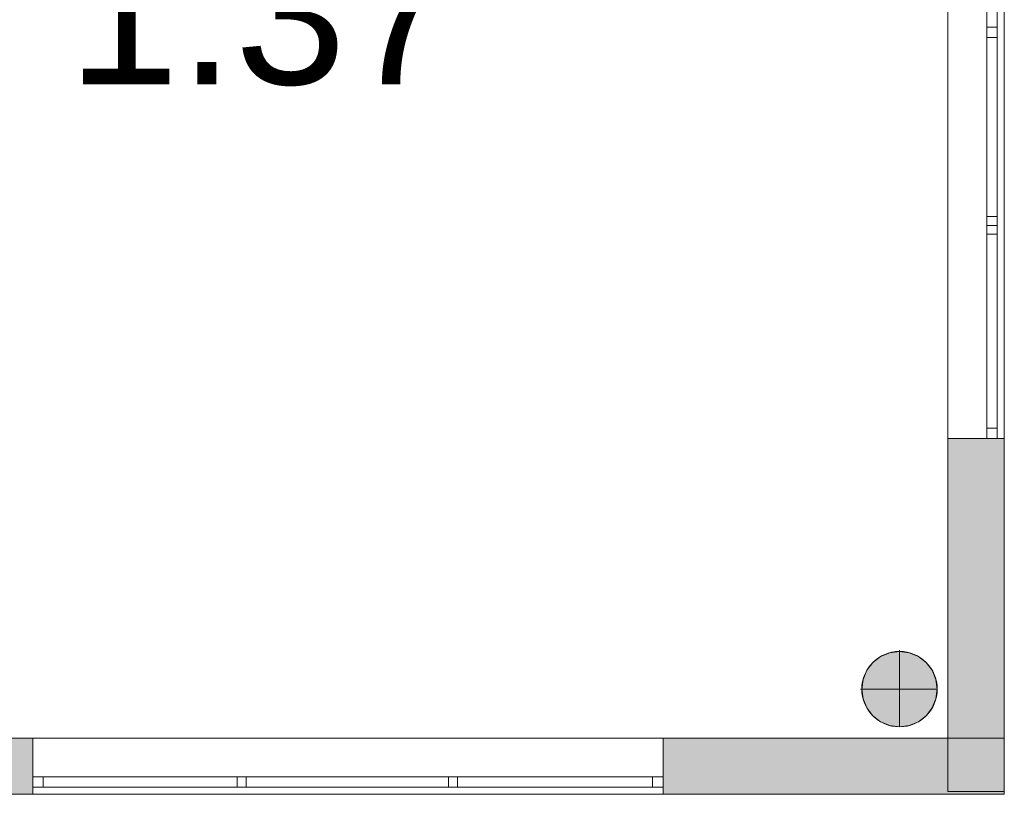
# Model space of a CAD drawing. Header units: inches. Extents: x 15 to 546804, y -66 to 267312.
# Tile 34 of 256: x 409755 to 415379, y 25037 to 29461. Entities that reach past the tile are written whole.
import ezdxf

# ---------------------------------------------------------------- set-up
doc = ezdxf.new("R2010")
doc.units = ezdxf.units.IN
doc.header["$MEASUREMENT"] = 0
doc.layers.add('Binnenwanden', color=2, linetype='Continuous')
doc.layers.add('Zone-1', color=4, linetype='Continuous')
doc.styles.add('style1', font='arial.ttf', dxfattribs={"height": 250})

msp = doc.modelspace()

# ---------------------------------------------------------------- hatches: boundary and pattern name
at = {"lineweight": 20}
h = msp.add_hatch(color=7, dxfattribs=at)
h.dxf.hatch_style = 1
h.paths.add_polyline_path([(414996, 25637.8, 1), (414565.1, 25637.8, 1)])
at = {"layer": 'Zone-1', "lineweight": 20}
h = msp.add_hatch(color=7, dxfattribs=at)
h.dxf.hatch_style = 1
h.paths.add_polyline_path([(408731.3, 27417.8), (408329.3, 27417.8), (408329.3, 27317.8), (408731.3, 27317.8)])
h.paths.add_polyline_path([(407400.3, 27417.8), (406431.3, 27417.8), (406431.3, 27317.8), (407400.3, 27317.8)])
h.paths.add_polyline_path([(409830.1, 25357), (408429.3, 25357), (408429.3, 25037), (409830.1, 25037), (409830.1, 25137)])
h = msp.add_hatch(color=7, dxfattribs=at)
h.dxf.hatch_style = 1
h.paths.add_polyline_path([(415057.2, 25357), (413430.1, 25357), (413430.1, 25037), (415379.2, 25037), (415379.2, 25053.6), (415057.2, 25053.6)])
h.paths.add_polyline_path([(415379.2, 25357), (415057.2, 25357), (415057.2, 25053.6), (415379.2, 25053.6)], flags=17)
h.paths.add_polyline_path([(415379.2, 27068.6), (415279.2, 27068.6), (415057.2, 27068.6), (415057.2, 25373.6), (415057.2, 25357), (415379.2, 25357)])

# ---------------------------------------------------------------- linework, layer by layer
at = {"color": 7, "lineweight": 20}
for p, q in [((415057.2, 25373.6, 800), (415057.2, 39773.6, 800)), ((415057.2, 25373.6, 0), (415057.2, 39773.6, 0)), ((415057.2, 25053.6, 4500), (415057.2, 39773.6, 4500)), ((415057.2, 25053.6, 0), (415057.2, 39773.6, 0)), ((415379.2, 25053.6, 0), (415379.2, 39773.6, 0)), ((415379.2, 25053.6, 4500), (415379.2, 39773.6, 4500)), ((415379.2, 25053.6, 4500), (415379.2, 39453.6, 4500)), ((415057.2, 31768.6, 1476.5), (415057.2, 27068.6, 1476.5)), ((415057.2, 27068.6, 3076.5), (415057.2, 31768.6, 3076.5)), ((415279.2, 31768.6, 1476.5), (415279.2, 27068.6, 1476.5)), ((415279.2, 27068.6, 3076.5), (415279.2, 31768.6, 3076.5)), ((415279.2, 29418.6, 1476.5), (415279.2, 31768.6, 1476.5)), ((415279.2, 31768.6, 3076.5), (415279.2, 29418.6, 3076.5)), ((415339.2, 29418.6, 1476.5), (415339.2, 31768.6, 1476.5)), ((415339.2, 31768.6, 3076.5), (415339.2, 29418.6, 3076.5)), ((415379.2, 31768.6, 1476.5), (415379.2, 27068.6, 1476.5)), ((415379.2, 27068.6, 3076.5), (415379.2, 31768.6, 3076.5)), ((415379.2, 31768.6, 1476.5), (415379.2, 27068.6, 1476.5)), ((415379.2, 27068.6, 3076.5), (415379.2, 31768.6, 3076.5)), ((415279.2, 29393.6, 3016.5), (415279.2, 29443.6, 3016.5)), ((415279.2, 29443.6, 1536.5), (415279.2, 29393.6, 1536.5)), ((415279.2, 29443.6, 3016.5), (415279.2, 29443.6, 1536.5)), ((415339.2, 29418.6, 1476.5), (415279.2, 29418.6, 1476.5)), ((415279.2, 27068.6, 1476.5), (415279.2, 29418.6, 1476.5)), ((415279.2, 29418.6, 3076.5), (415279.2, 27068.6, 3076.5)), ((415339.2, 29418.6, 3076.5), (415279.2, 29418.6, 3076.5)), ((415279.2, 29418.6, 1476.5), (415279.2, 29418.6, 3076.5)), ((415339.2, 29418.6, 1476.5), (415279.2, 29418.6, 1476.5)), ((415339.2, 29418.6, 3076.5), (415279.2, 29418.6, 3076.5)), ((415279.2, 29418.6, 3076.5), (415279.2, 29418.6, 1476.5)), ((415339.2, 29393.6, 3016.5), (415339.2, 29443.6, 3016.5)), ((415339.2, 29443.6, 3016.5), (415339.2, 29443.6, 1536.5)), ((415339.2, 29443.6, 1536.5), (415339.2, 29393.6, 1536.5)), ((415339.2, 27068.6, 1476.5), (415339.2, 29418.6, 1476.5)), ((415339.2, 29418.6, 3076.5), (415339.2, 27068.6, 3076.5)), ((415339.2, 29418.6, 1476.5), (415339.2, 29418.6, 3076.5)), ((415339.2, 29418.6, 3076.5), (415339.2, 29418.6, 1476.5)), ((415279.2, 29393.6, 1536.5), (415279.2, 29393.6, 3016.5)), ((415279.2, 29358.6, 3016.5), (415279.2, 29358.6, 1536.5)), ((415339.2, 29358.6, 1536.5), (415279.2, 29358.6, 1536.5)), ((415339.2, 29358.6, 3016.5), (415279.2, 29358.6, 3016.5)), ((415279.2, 29358.6, 1536.5), (415279.2, 27128.6, 1536.5)), ((415279.2, 27128.6, 3016.5), (415279.2, 29358.6, 3016.5)), ((415339.2, 29393.6, 1536.5), (415339.2, 29393.6, 3016.5)), ((415339.2, 29358.6, 3016.5), (415339.2, 29358.6, 1536.5)), ((415339.2, 29358.6, 1536.5), (415339.2, 27128.6, 1536.5)), ((415339.2, 27128.6, 3016.5), (415339.2, 29358.6, 3016.5)), ((415339.2, 28336.6, 3016.5), (415279.2, 28336.6, 3016.5)), ((415339.2, 28336.6, 1536.5), (415279.2, 28336.6, 1536.5)), ((415279.2, 28236.6, 3016.5), (415279.2, 28286.6, 3016.5)), ((415339.2, 28286.6, 3016.5), (415279.2, 28286.6, 3016.5)), ((415339.2, 28286.6, 1536.5), (415279.2, 28286.6, 1536.5)), ((415279.2, 28286.6, 1536.5), (415279.2, 28236.6, 1536.5)), ((415279.2, 28286.6, 3016.5), (415279.2, 28286.6, 1536.5)), ((415339.2, 28286.6, 3016.5), (415279.2, 28286.6, 3016.5)), ((415339.2, 28286.6, 1536.5), (415279.2, 28286.6, 1536.5)), ((415339.2, 28236.6, 3016.5), (415279.2, 28236.6, 3016.5)), ((415339.2, 28236.6, 1536.5), (415279.2, 28236.6, 1536.5)), ((415279.2, 28236.6, 1536.5), (415279.2, 28236.6, 3016.5)), ((415339.2, 28236.6, 3016.5), (415339.2, 28286.6, 3016.5)), ((415339.2, 28286.6, 3016.5), (415339.2, 28286.6, 1536.5)), ((415339.2, 28286.6, 1536.5), (415339.2, 28236.6, 1536.5)), ((415339.2, 28236.6, 1536.5), (415339.2, 28236.6, 3016.5)), ((415339.2, 27128.6, 1536.5), (415279.2, 27128.6, 1536.5)), ((415339.2, 27128.6, 3016.5), (415279.2, 27128.6, 3016.5)), ((415279.2, 27128.6, 1536.5), (415279.2, 27128.6, 3016.5)), ((415339.2, 27128.6, 1536.5), (415339.2, 27128.6, 3016.5)), ((415057.2, 27068.6, 1476.5), (415057.2, 27068.6, 3076.5)), ((415379.2, 27068.6, 1476.5), (415057.2, 27068.6, 1476.5)), ((415379.2, 27068.6, 3076.5), (415057.2, 27068.6, 3076.5)), ((415279.2, 27068.6, 1476.5), (415279.2, 27068.6, 3076.5)), ((415379.2, 27068.6, 1476.5), (415279.2, 27068.6, 1476.5)), ((415379.2, 27068.6, 3076.5), (415279.2, 27068.6, 3076.5)), ((415339.2, 27068.6, 1476.5), (415279.2, 27068.6, 1476.5)), ((415339.2, 27068.6, 3076.5), (415279.2, 27068.6, 3076.5)), ((415279.2, 27068.6, 3076.5), (415279.2, 27068.6, 1476.5)), ((415339.2, 27068.6, 3076.5), (415339.2, 27068.6, 1476.5)), ((415379.2, 27068.6, 1476.5), (415379.2, 27068.6, 3076.5)), ((415379.2, 27068.6, 1476.5), (415379.2, 27068.6, 3076.5)), ((414672.9, 25824.4, 0), (414672.9, 25824.4, 7000)), ((414724.8, 25845.9, 0), (414724.8, 25845.9, 7000)), ((414780.6, 25860.9, 0), (414780.6, 25853.3, 0)), ((414780.6, 25853.3, 0), (414780.6, 25853.3, 7000)), ((414780.6, 25853.3, 0), (414780.6, 25422.4, 0)), ((414836.3, 25845.9, 0), (414836.3, 25845.9, 7000)), ((414888.3, 25824.4, 0), (414888.3, 25824.4, 7000)), ((414628.2, 25790.2, 0), (414628.2, 25790.2, 7000)), ((414932.9, 25790.2, 0), (414932.9, 25790.2, 7000)), ((414594, 25745.5, 0), (414594, 25745.5, 7000)), ((414967.1, 25745.5, 0), (414967.1, 25745.5, 7000)), ((414572.5, 25693.6, 0), (414572.5, 25693.6, 7000)), ((414988.7, 25693.6, 0), (414988.7, 25693.6, 7000)), ((414557.5, 25637.8, 0), (414565.1, 25637.8, 0)), ((414565.1, 25637.8, 0), (414565.1, 25637.8, 7000)), ((414565.1, 25637.8, 0), (414996, 25637.8, 0)), ((414996, 25637.8, 0), (414996, 25637.8, 7000)), ((414572.5, 25582.1, 0), (414572.5, 25582.1, 7000)), ((414988.7, 25582.1, 0), (414988.7, 25582.1, 7000)), ((414594, 25530.1, 0), (414594, 25530.1, 7000)), ((414628.2, 25485.5, 0), (414628.2, 25485.5, 7000)), ((414932.9, 25485.5, 0), (414932.9, 25485.5, 7000)), ((414967.1, 25530.1, 0), (414967.1, 25530.1, 7000)), ((414672.9, 25451.3, 0), (414672.9, 25451.3, 7000)), ((414724.8, 25429.7, 0), (414724.8, 25429.7, 7000)), ((414780.6, 25422.4, 0), (414780.6, 25422.4, 7000)), ((414836.3, 25429.7, 0), (414836.3, 25429.7, 7000)), ((414888.3, 25451.3, 0), (414888.3, 25451.3, 7000)), ((399779.2, 25357, 0), (415379.2, 25357, 0)), ((399779.2, 25357, 4500), (415379.2, 25357, 4500)), ((400097.2, 25357, 800), (415057.2, 25357, 800)), ((400097.2, 25357, 0), (415057.2, 25357, 0)), ((409830.1, 25357, 3041.3), (413430.1, 25357, 3041.3)), ((413430.1, 25357, 1441.3), (409830.1, 25357, 1441.3)), ((409830.1, 25357, 1441.3), (409830.1, 25357, 3041.3)), ((409830.1, 25037, 3041.3), (409830.1, 25357, 3041.3)), ((409830.1, 25037, 1441.3), (409830.1, 25357, 1441.3)), ((413430.1, 25357, 3041.3), (413430.1, 25357, 1441.3)), ((413430.1, 25037, 3041.3), (413430.1, 25357, 3041.3)), ((413430.1, 25037, 1441.3), (413430.1, 25357, 1441.3)), ((415057.2, 25357, 0), (415057.2, 25357, 800)), ((415379.2, 25357, 0), (415379.2, 25357, 4500)), ((415379.2, 25037, 0), (415379.2, 25357, 0)), ((415379.2, 25037, 4500), (415379.2, 25357, 4500)), ((409830.1, 25137, 1441.3), (409830.1, 25137, 3041.3)), ((409830.1, 25037, 1441.3), (409830.1, 25137, 1441.3)), ((413430.1, 25137, 1441.3), (409830.1, 25137, 1441.3)), ((409830.1, 25037, 3041.3), (409830.1, 25137, 3041.3)), ((409830.1, 25137, 3041.3), (413430.1, 25137, 3041.3)), ((409830.1, 25137, 1441.3), (413430.1, 25137, 1441.3)), ((409830.1, 25077, 1441.3), (409830.1, 25137, 1441.3)), ((409830.1, 25077, 3041.3), (409830.1, 25137, 3041.3)), ((413430.1, 25137, 3041.3), (409830.1, 25137, 3041.3)), ((409830.1, 25137, 3041.3), (409830.1, 25137, 1441.3)), ((409890.1, 25077, 1501.3), (409890.1, 25137, 1501.3)), ((413370.1, 25137, 1501.3), (409890.1, 25137, 1501.3)), ((409890.1, 25077, 2981.3), (409890.1, 25137, 2981.3)), ((409890.1, 25137, 1501.3), (409890.1, 25137, 2981.3)), ((409890.1, 25137, 2981.3), (413370.1, 25137, 2981.3)), ((410998.1, 25077, 2981.3), (410998.1, 25137, 2981.3)), ((410998.1, 25137, 2981.3), (411048.1, 25137, 2981.3)), ((410998.1, 25077, 1501.3), (410998.1, 25137, 1501.3)), ((410998.1, 25137, 1501.3), (410998.1, 25137, 2981.3)), ((411048.1, 25137, 1501.3), (410998.1, 25137, 1501.3)), ((411048.1, 25077, 2981.3), (411048.1, 25137, 2981.3)), ((411048.1, 25077, 1501.3), (411048.1, 25137, 1501.3)), ((411048.1, 25137, 2981.3), (411048.1, 25137, 1501.3)), ((412205.1, 25077, 2981.3), (412205.1, 25137, 2981.3)), ((412205.1, 25137, 2981.3), (412255.1, 25137, 2981.3)), ((412205.1, 25077, 1501.3), (412205.1, 25137, 1501.3)), ((412205.1, 25137, 1501.3), (412205.1, 25137, 2981.3)), ((412255.1, 25137, 1501.3), (412205.1, 25137, 1501.3)), ((412255.1, 25077, 2981.3), (412255.1, 25137, 2981.3)), ((412255.1, 25077, 1501.3), (412255.1, 25137, 1501.3)), ((412255.1, 25137, 2981.3), (412255.1, 25137, 1501.3)), ((413370.1, 25137, 2981.3), (413370.1, 25137, 1501.3)), ((413370.1, 25077, 1501.3), (413370.1, 25137, 1501.3)), ((413370.1, 25077, 2981.3), (413370.1, 25137, 2981.3)), ((413430.1, 25037, 1441.3), (413430.1, 25137, 1441.3)), ((413430.1, 25137, 3041.3), (413430.1, 25137, 1441.3)), ((413430.1, 25037, 3041.3), (413430.1, 25137, 3041.3)), ((413430.1, 25077, 1441.3), (413430.1, 25137, 1441.3)), ((413430.1, 25077, 3041.3), (413430.1, 25137, 3041.3)), ((413430.1, 25137, 1441.3), (413430.1, 25137, 3041.3)), ((399779.2, 25037, 4500), (415379.2, 25037, 4500)), ((415379.2, 25037, -3000), (399779.2, 25037, -3000)), ((399779.2, 25037, 0), (415379.2, 25037, 0)), ((399779.2, 25037, 4500), (415379.2, 25037, 4500)), ((409830.1, 25077, 1441.3), (413430.1, 25077, 1441.3)), ((413430.1, 25077, 3041.3), (409830.1, 25077, 3041.3)), ((409830.1, 25077, 3041.3), (409830.1, 25077, 1441.3)), ((409830.1, 25037, 3041.3), (413430.1, 25037, 3041.3)), ((409830.1, 25037, 1441.3), (409830.1, 25037, 3041.3)), ((413430.1, 25037, 1441.3), (409830.1, 25037, 1441.3)), ((409830.1, 25037, 3041.3), (413430.1, 25037, 3041.3)), ((409830.1, 25037, 1441.3), (409830.1, 25037, 3041.3)), ((413430.1, 25037, 1441.3), (409830.1, 25037, 1441.3)), ((413370.1, 25077, 1501.3), (409890.1, 25077, 1501.3)), ((409890.1, 25077, 1501.3), (409890.1, 25077, 2981.3)), ((409890.1, 25077, 2981.3), (413370.1, 25077, 2981.3)), ((410998.1, 25077, 2981.3), (411048.1, 25077, 2981.3)), ((410998.1, 25077, 1501.3), (410998.1, 25077, 2981.3)), ((411048.1, 25077, 1501.3), (410998.1, 25077, 1501.3)), ((411048.1, 25077, 2981.3), (411048.1, 25077, 1501.3)), ((412205.1, 25077, 2981.3), (412255.1, 25077, 2981.3)), ((412205.1, 25077, 1501.3), (412205.1, 25077, 2981.3)), ((412255.1, 25077, 1501.3), (412205.1, 25077, 1501.3)), ((412255.1, 25077, 2981.3), (412255.1, 25077, 1501.3)), ((413370.1, 25077, 2981.3), (413370.1, 25077, 1501.3)), ((413430.1, 25077, 1441.3), (413430.1, 25077, 3041.3)), ((413430.1, 25037, 3041.3), (413430.1, 25037, 1441.3)), ((413430.1, 25037, 3041.3), (413430.1, 25037, 1441.3)), ((415057.2, 25053.6, 0), (415057.2, 25053.6, 4500)), ((415379.2, 25053.6, 4500), (415057.2, 25053.6, 4500)), ((415379.2, 25053.6, 0), (415057.2, 25053.6, 0)), ((415379.2, 25053.6, 0), (415379.2, 25053.6, 4500)), ((415379.2, 25037, 0), (415379.2, 25037, 4500))]:
    msp.add_line(p, q, dxfattribs=at)
for centre in [(414780.6, 25637.8, 7000), (414780.6, 25637.8, 0)]:
    msp.add_circle(centre, 215.4, dxfattribs=at)
for points, invisible_edges in [([(415057.2, 25053.6, 4500), (415057.2, 39773.6, 4500), (415057.2, 39013.6, 3076.5)], 14), ([(415057.2, 25053.6, 0), (415057.2, 39013.6, 1476.5), (415057.2, 39773.6, 0)], 3), ([(415057.2, 39773.6, 4500), (415057.2, 25053.6, 4500), (415379.2, 39773.6, 4500)], 2), ([(415379.2, 25053.6, 4500), (415379.2, 39773.6, 4500), (415057.2, 25053.6, 4500)], 2), ([(415057.2, 25053.6, 0), (415057.2, 39773.6, 0), (415379.2, 25053.6, 0)], 2), ([(415379.2, 39773.6, 0), (415379.2, 25053.6, 0), (415057.2, 39773.6, 0)], 2), ([(415057.2, 39773.6, 0), (415057.2, 39773.6, 800), (415057.2, 25373.6, 0)], 2), ([(415057.2, 25373.6, 800), (415057.2, 25373.6, 0), (415057.2, 39773.6, 800)], 2), ([(415379.2, 25053.6, 0), (415379.2, 39773.6, 0), (415379.2, 39013.6, 1476.5)], 14), ([(415379.2, 25053.6, 4500), (415379.2, 39013.6, 3076.5), (415379.2, 39773.6, 4500)], 3), ([(415057.2, 34313.6, 3076.5), (415057.2, 25053.6, 4500), (415057.2, 39013.6, 3076.5)], 3), ([(415057.2, 34313.6, 1476.5), (415057.2, 39013.6, 1476.5), (415057.2, 25053.6, 0)], 14), ([(415379.2, 34313.6, 1476.5), (415379.2, 25053.6, 0), (415379.2, 39013.6, 1476.5)], 3), ([(415379.2, 34313.6, 3076.5), (415379.2, 39013.6, 3076.5), (415379.2, 25053.6, 4500)], 14), ([(415057.2, 27068.6, 3076.5), (415057.2, 25053.6, 4500), (415057.2, 31768.6, 3076.5)], 3), ([(415057.2, 27068.6, 1476.5), (415057.2, 31768.6, 1476.5), (415057.2, 25053.6, 0)], 14), ([(415057.2, 31768.6, 1476.5), (415057.2, 27068.6, 1476.5), (415379.2, 31768.6, 1476.5)], 2), ([(415379.2, 27068.6, 1476.5), (415379.2, 31768.6, 1476.5), (415057.2, 27068.6, 1476.5)], 2), ([(415057.2, 27068.6, 3076.5), (415057.2, 31768.6, 3076.5), (415379.2, 27068.6, 3076.5)], 2), ([(415379.2, 31768.6, 3076.5), (415379.2, 27068.6, 3076.5), (415057.2, 31768.6, 3076.5)], 2), ([(415279.2, 27068.6, 3076.5), (415279.2, 31768.6, 3076.5), (415379.2, 27068.6, 3076.5)], 2), ([(415379.2, 31768.6, 3076.5), (415379.2, 27068.6, 3076.5), (415279.2, 31768.6, 3076.5)], 2), ([(415279.2, 31768.6, 1476.5), (415279.2, 27068.6, 1476.5), (415379.2, 31768.6, 1476.5)], 2), ([(415379.2, 27068.6, 1476.5), (415379.2, 31768.6, 1476.5), (415279.2, 27068.6, 1476.5)], 2), ([(415279.2, 31768.6, 1476.5), (415279.2, 31768.6, 3076.5), (415279.2, 27068.6, 1476.5)], 2), ([(415279.2, 27068.6, 3076.5), (415279.2, 27068.6, 1476.5), (415279.2, 31768.6, 3076.5)], 2), ([(415279.2, 31768.6, 1476.5), (415279.2, 29418.6, 1476.5), (415279.2, 29478.6, 1536.5)], 14), ([(415279.2, 31768.6, 3076.5), (415279.2, 29478.6, 3016.5), (415279.2, 29418.6, 3076.5)], 3), ([(415339.2, 31768.6, 1476.5), (415339.2, 29418.6, 1476.5), (415279.2, 31768.6, 1476.5)], 2), ([(415279.2, 29418.6, 1476.5), (415279.2, 31768.6, 1476.5), (415339.2, 29418.6, 1476.5)], 2), ([(415339.2, 29418.6, 3076.5), (415339.2, 31768.6, 3076.5), (415279.2, 29418.6, 3076.5)], 2), ([(415279.2, 31768.6, 3076.5), (415279.2, 29418.6, 3076.5), (415339.2, 31768.6, 3076.5)], 2), ([(415339.2, 31768.6, 3076.5), (415339.2, 29418.6, 3076.5), (415339.2, 29478.6, 3016.5)], 14), ([(415339.2, 31768.6, 1476.5), (415339.2, 29478.6, 1536.5), (415339.2, 29418.6, 1476.5)], 3), ([(415379.2, 27068.6, 1476.5), (415379.2, 25053.6, 0), (415379.2, 31768.6, 1476.5)], 3), ([(415379.2, 27068.6, 3076.5), (415379.2, 31768.6, 3076.5), (415379.2, 25053.6, 4500)], 14), ([(415279.2, 29418.6, 3076.5), (415279.2, 29478.6, 1536.5), (415279.2, 29418.6, 1476.5)], 3), ([(415279.2, 29478.6, 1536.5), (415279.2, 29418.6, 3076.5), (415279.2, 29478.6, 3016.5)], 3), ([(415339.2, 29418.6, 1476.5), (415339.2, 29478.6, 3016.5), (415339.2, 29418.6, 3076.5)], 3), ([(415339.2, 29478.6, 3016.5), (415339.2, 29418.6, 1476.5), (415339.2, 29478.6, 1536.5)], 3), ([(415279.2, 29393.6, 1536.5), (415279.2, 29393.6, 3016.5), (415279.2, 29443.6, 1536.5)], 2), ([(415279.2, 29443.6, 3016.5), (415279.2, 29443.6, 1536.5), (415279.2, 29393.6, 3016.5)], 2), ([(415279.2, 29418.6, 1476.5), (415339.2, 29418.6, 1476.5), (415279.2, 29418.6, 3076.5)], 2), ([(415339.2, 29418.6, 3076.5), (415279.2, 29418.6, 3076.5), (415339.2, 29418.6, 1476.5)], 2), ([(415279.2, 29418.6, 1476.5), (415279.2, 27068.6, 1476.5), (415279.2, 27128.6, 1536.5)], 14), ([(415279.2, 29358.6, 1536.5), (415279.2, 29418.6, 1476.5), (415279.2, 27128.6, 1536.5)], 3), ([(415279.2, 29358.6, 3016.5), (415279.2, 29418.6, 1476.5), (415279.2, 29358.6, 1536.5)], 3), ([(415279.2, 29418.6, 3076.5), (415279.2, 27128.6, 3016.5), (415279.2, 27068.6, 3076.5)], 3), ([(415279.2, 29358.6, 3016.5), (415279.2, 27128.6, 3016.5), (415279.2, 29418.6, 3076.5)], 14), ([(415279.2, 29418.6, 1476.5), (415279.2, 29358.6, 3016.5), (415279.2, 29418.6, 3076.5)], 3), ([(415339.2, 29418.6, 1476.5), (415339.2, 27068.6, 1476.5), (415279.2, 29418.6, 1476.5)], 2), ([(415279.2, 27068.6, 1476.5), (415279.2, 29418.6, 1476.5), (415339.2, 27068.6, 1476.5)], 2), ([(415339.2, 27068.6, 3076.5), (415339.2, 29418.6, 3076.5), (415279.2, 27068.6, 3076.5)], 2), ([(415279.2, 29418.6, 3076.5), (415279.2, 27068.6, 3076.5), (415339.2, 29418.6, 3076.5)], 2), ([(415339.2, 29418.6, 1476.5), (415279.2, 29418.6, 1476.5), (415339.2, 29418.6, 3076.5)], 2), ([(415279.2, 29418.6, 3076.5), (415339.2, 29418.6, 3076.5), (415279.2, 29418.6, 1476.5)], 2), ([(415339.2, 29393.6, 3016.5), (415339.2, 29393.6, 1536.5), (415339.2, 29443.6, 3016.5)], 2), ([(415339.2, 29443.6, 1536.5), (415339.2, 29443.6, 3016.5), (415339.2, 29393.6, 1536.5)], 2), ([(415339.2, 29418.6, 3076.5), (415339.2, 27068.6, 3076.5), (415339.2, 27128.6, 3016.5)], 14), ([(415339.2, 29358.6, 3016.5), (415339.2, 29418.6, 3076.5), (415339.2, 27128.6, 3016.5)], 3), ([(415339.2, 29358.6, 1536.5), (415339.2, 29418.6, 3076.5), (415339.2, 29358.6, 3016.5)], 3), ([(415339.2, 29418.6, 1476.5), (415339.2, 27128.6, 1536.5), (415339.2, 27068.6, 1476.5)], 3), ([(415339.2, 29358.6, 1536.5), (415339.2, 27128.6, 1536.5), (415339.2, 29418.6, 1476.5)], 14), ([(415339.2, 29418.6, 3076.5), (415339.2, 29358.6, 1536.5), (415339.2, 29418.6, 1476.5)], 3), ([(415339.2, 29358.6, 3016.5), (415339.2, 27128.6, 3016.5), (415279.2, 29358.6, 3016.5)], 2), ([(415279.2, 27128.6, 3016.5), (415279.2, 29358.6, 3016.5), (415339.2, 27128.6, 3016.5)], 2), ([(415339.2, 27128.6, 1536.5), (415339.2, 29358.6, 1536.5), (415279.2, 27128.6, 1536.5)], 2), ([(415279.2, 29358.6, 1536.5), (415279.2, 27128.6, 1536.5), (415339.2, 29358.6, 1536.5)], 2), ([(415279.2, 29358.6, 1536.5), (415339.2, 29358.6, 1536.5), (415279.2, 29358.6, 3016.5)], 2), ([(415339.2, 29358.6, 3016.5), (415279.2, 29358.6, 3016.5), (415339.2, 29358.6, 1536.5)], 2), ([(415339.2, 28336.6, 1536.5), (415279.2, 28336.6, 1536.5), (415339.2, 28336.6, 3016.5)], 2), ([(415279.2, 28336.6, 3016.5), (415339.2, 28336.6, 3016.5), (415279.2, 28336.6, 1536.5)], 2), ([(415339.2, 28336.6, 1536.5), (415339.2, 28286.6, 1536.5), (415279.2, 28336.6, 1536.5)], 2), ([(415279.2, 28286.6, 1536.5), (415279.2, 28336.6, 1536.5), (415339.2, 28286.6, 1536.5)], 2), ([(415339.2, 28286.6, 3016.5), (415339.2, 28336.6, 3016.5), (415279.2, 28286.6, 3016.5)], 2), ([(415279.2, 28336.6, 3016.5), (415279.2, 28286.6, 3016.5), (415339.2, 28336.6, 3016.5)], 2), ([(415279.2, 28236.6, 1536.5), (415279.2, 28236.6, 3016.5), (415279.2, 28286.6, 1536.5)], 2), ([(415279.2, 28286.6, 3016.5), (415279.2, 28286.6, 1536.5), (415279.2, 28236.6, 3016.5)], 2), ([(415339.2, 28286.6, 1536.5), (415279.2, 28286.6, 1536.5), (415339.2, 28286.6, 3016.5)], 2), ([(415279.2, 28286.6, 3016.5), (415339.2, 28286.6, 3016.5), (415279.2, 28286.6, 1536.5)], 2), ([(415339.2, 28286.6, 1536.5), (415339.2, 28236.6, 1536.5), (415279.2, 28286.6, 1536.5)], 2), ([(415279.2, 28236.6, 1536.5), (415279.2, 28286.6, 1536.5), (415339.2, 28236.6, 1536.5)], 2), ([(415339.2, 28236.6, 3016.5), (415339.2, 28286.6, 3016.5), (415279.2, 28236.6, 3016.5)], 2), ([(415279.2, 28286.6, 3016.5), (415279.2, 28236.6, 3016.5), (415339.2, 28286.6, 3016.5)], 2), ([(415279.2, 28286.6, 1536.5), (415339.2, 28286.6, 1536.5), (415279.2, 28286.6, 3016.5)], 2), ([(415339.2, 28286.6, 3016.5), (415279.2, 28286.6, 3016.5), (415339.2, 28286.6, 1536.5)], 2), ([(415279.2, 28236.6, 1536.5), (415339.2, 28236.6, 1536.5), (415279.2, 28236.6, 3016.5)], 2), ([(415339.2, 28236.6, 3016.5), (415279.2, 28236.6, 3016.5), (415339.2, 28236.6, 1536.5)], 2), ([(415339.2, 28236.6, 3016.5), (415339.2, 28236.6, 1536.5), (415339.2, 28286.6, 3016.5)], 2), ([(415339.2, 28286.6, 1536.5), (415339.2, 28286.6, 3016.5), (415339.2, 28236.6, 1536.5)], 2), ([(415279.2, 27068.6, 3076.5), (415279.2, 27128.6, 1536.5), (415279.2, 27068.6, 1476.5)], 3), ([(415279.2, 27128.6, 1536.5), (415279.2, 27068.6, 3076.5), (415279.2, 27128.6, 3016.5)], 3), ([(415339.2, 27128.6, 1536.5), (415279.2, 27128.6, 1536.5), (415339.2, 27128.6, 3016.5)], 2), ([(415279.2, 27128.6, 3016.5), (415339.2, 27128.6, 3016.5), (415279.2, 27128.6, 1536.5)], 2), ([(415339.2, 27068.6, 1476.5), (415339.2, 27128.6, 3016.5), (415339.2, 27068.6, 3076.5)], 3), ([(415339.2, 27128.6, 3016.5), (415339.2, 27068.6, 1476.5), (415339.2, 27128.6, 1536.5)], 3), ([(415057.2, 27068.6, 1476.5), (415057.2, 25053.6, 4500), (415057.2, 27068.6, 3076.5)], 3), ([(415057.2, 25053.6, 4500), (415057.2, 27068.6, 1476.5), (415057.2, 25053.6, 0)], 3), ([(415379.2, 27068.6, 1476.5), (415057.2, 27068.6, 1476.5), (415379.2, 27068.6, 3076.5)], 2), ([(415057.2, 27068.6, 3076.5), (415379.2, 27068.6, 3076.5), (415057.2, 27068.6, 1476.5)], 2), ([(415379.2, 27068.6, 1476.5), (415279.2, 27068.6, 1476.5), (415379.2, 27068.6, 3076.5)], 2), ([(415279.2, 27068.6, 3076.5), (415379.2, 27068.6, 3076.5), (415279.2, 27068.6, 1476.5)], 2), ([(415279.2, 27068.6, 1476.5), (415339.2, 27068.6, 1476.5), (415279.2, 27068.6, 3076.5)], 2), ([(415339.2, 27068.6, 3076.5), (415279.2, 27068.6, 3076.5), (415339.2, 27068.6, 1476.5)], 2), ([(415379.2, 27068.6, 3076.5), (415379.2, 25053.6, 0), (415379.2, 27068.6, 1476.5)], 3), ([(415379.2, 25053.6, 0), (415379.2, 27068.6, 3076.5), (415379.2, 25053.6, 4500)], 3), ([(414628.2, 25485.5, 0), (414628.2, 25790.2, 0), (414672.9, 25824.4, 0)], 13), ([(414628.2, 25485.5, 0), (414672.9, 25824.4, 0), (414672.9, 25451.3, 0)], 3), ([(414628.2, 25790.2, 7000), (414672.9, 25824.4, 0), (414628.2, 25790.2, 0)], 1), ([(414672.9, 25824.4, 0), (414628.2, 25790.2, 7000), (414672.9, 25824.4, 7000)], 1), ([(414628.2, 25790.2, 7000), (414672.9, 25451.3, 7000), (414672.9, 25824.4, 7000)], 3), ([(414672.9, 25824.4, 7000), (414724.8, 25845.9, 0), (414672.9, 25824.4, 0)], 1), ([(414724.8, 25845.9, 0), (414672.9, 25824.4, 7000), (414724.8, 25845.9, 7000)], 1), ([(414672.9, 25451.3, 0), (414672.9, 25824.4, 0), (414724.8, 25845.9, 0)], 13), ([(414672.9, 25451.3, 0), (414724.8, 25845.9, 0), (414724.8, 25429.7, 0)], 3), ([(414672.9, 25824.4, 7000), (414724.8, 25429.7, 7000), (414724.8, 25845.9, 7000)], 3), ([(414672.9, 25824.4, 7000), (414672.9, 25451.3, 7000), (414724.8, 25429.7, 7000)], 13), ([(414724.8, 25845.9, 7000), (414780.6, 25853.3, 0), (414724.8, 25845.9, 0)], 1), ([(414780.6, 25853.3, 0), (414724.8, 25845.9, 7000), (414780.6, 25853.3, 7000)], 1), ([(414724.8, 25429.7, 0), (414724.8, 25845.9, 0), (414780.6, 25853.3, 0)], 13), ([(414724.8, 25429.7, 0), (414780.6, 25853.3, 0), (414780.6, 25422.4, 0)], 3), ([(414724.8, 25845.9, 7000), (414780.6, 25422.4, 7000), (414780.6, 25853.3, 7000)], 3), ([(414724.8, 25845.9, 7000), (414724.8, 25429.7, 7000), (414780.6, 25422.4, 7000)], 13), ([(414780.6, 25853.3, 7000), (414836.3, 25845.9, 0), (414780.6, 25853.3, 0)], 1), ([(414836.3, 25845.9, 0), (414780.6, 25853.3, 7000), (414836.3, 25845.9, 7000)], 1), ([(414780.6, 25422.4, 0), (414780.6, 25853.3, 0), (414836.3, 25845.9, 0)], 13), ([(414780.6, 25853.3, 7000), (414780.6, 25422.4, 7000), (414836.3, 25429.7, 7000)], 13), ([(414780.6, 25853.3, 7000), (414836.3, 25429.7, 7000), (414836.3, 25845.9, 7000)], 3), ([(414780.6, 25422.4, 0), (414836.3, 25845.9, 0), (414836.3, 25429.7, 0)], 3), ([(414836.3, 25845.9, 7000), (414888.3, 25824.4, 0), (414836.3, 25845.9, 0)], 1), ([(414888.3, 25824.4, 0), (414836.3, 25845.9, 7000), (414888.3, 25824.4, 7000)], 1), ([(414836.3, 25429.7, 0), (414836.3, 25845.9, 0), (414888.3, 25824.4, 0)], 13), ([(414836.3, 25845.9, 7000), (414836.3, 25429.7, 7000), (414888.3, 25451.3, 7000)], 13), ([(414836.3, 25845.9, 7000), (414888.3, 25451.3, 7000), (414888.3, 25824.4, 7000)], 3), ([(414836.3, 25429.7, 0), (414888.3, 25824.4, 0), (414888.3, 25451.3, 0)], 3), ([(414888.3, 25824.4, 7000), (414932.9, 25790.2, 0), (414888.3, 25824.4, 0)], 1), ([(414932.9, 25790.2, 0), (414888.3, 25824.4, 7000), (414932.9, 25790.2, 7000)], 1), ([(414888.3, 25451.3, 0), (414888.3, 25824.4, 0), (414932.9, 25790.2, 0)], 13), ([(414888.3, 25824.4, 7000), (414888.3, 25451.3, 7000), (414932.9, 25485.5, 7000)], 13), ([(414888.3, 25824.4, 7000), (414932.9, 25485.5, 7000), (414932.9, 25790.2, 7000)], 3), ([(414594, 25530.1, 0), (414594, 25745.5, 0), (414628.2, 25790.2, 0)], 13), ([(414594, 25530.1, 0), (414628.2, 25790.2, 0), (414628.2, 25485.5, 0)], 3), ([(414628.2, 25790.2, 7000), (414594, 25745.5, 0), (414594, 25745.5, 7000)], 1), ([(414594, 25745.5, 0), (414628.2, 25790.2, 7000), (414628.2, 25790.2, 0)], 1), ([(414594, 25745.5, 7000), (414628.2, 25485.5, 7000), (414628.2, 25790.2, 7000)], 3), ([(414628.2, 25790.2, 7000), (414628.2, 25485.5, 7000), (414672.9, 25451.3, 7000)], 13), ([(414888.3, 25451.3, 0), (414932.9, 25790.2, 0), (414932.9, 25485.5, 0)], 3), ([(414932.9, 25790.2, 0), (414967.1, 25745.5, 7000), (414967.1, 25745.5, 0)], 1), ([(414967.1, 25745.5, 7000), (414932.9, 25790.2, 0), (414932.9, 25790.2, 7000)], 1), ([(414932.9, 25485.5, 0), (414932.9, 25790.2, 0), (414967.1, 25745.5, 0)], 13), ([(414932.9, 25790.2, 7000), (414932.9, 25485.5, 7000), (414967.1, 25530.1, 7000)], 13), ([(414932.9, 25790.2, 7000), (414967.1, 25530.1, 7000), (414967.1, 25745.5, 7000)], 3), ([(414572.5, 25582.1, 0), (414572.5, 25693.6, 0), (414594, 25745.5, 0)], 13), ([(414572.5, 25582.1, 0), (414594, 25745.5, 0), (414594, 25530.1, 0)], 3), ([(414594, 25745.5, 7000), (414572.5, 25693.6, 0), (414572.5, 25693.6, 7000)], 1), ([(414572.5, 25693.6, 0), (414594, 25745.5, 7000), (414594, 25745.5, 0)], 1), ([(414572.5, 25693.6, 7000), (414594, 25530.1, 7000), (414594, 25745.5, 7000)], 3), ([(414594, 25745.5, 7000), (414594, 25530.1, 7000), (414628.2, 25485.5, 7000)], 13), ([(414932.9, 25485.5, 0), (414967.1, 25745.5, 0), (414967.1, 25530.1, 0)], 3), ([(414967.1, 25745.5, 0), (414988.7, 25693.6, 7000), (414988.7, 25693.6, 0)], 1), ([(414988.7, 25693.6, 7000), (414967.1, 25745.5, 0), (414967.1, 25745.5, 7000)], 1), ([(414967.1, 25530.1, 0), (414967.1, 25745.5, 0), (414988.7, 25693.6, 0)], 13), ([(414967.1, 25745.5, 7000), (414967.1, 25530.1, 7000), (414988.7, 25582.1, 7000)], 13), ([(414967.1, 25745.5, 7000), (414988.7, 25582.1, 7000), (414988.7, 25693.6, 7000)], 3), ([(414572.5, 25693.6, 0), (414572.5, 25582.1, 0), (414565.1, 25637.8, 0)], 1), ([(414572.5, 25693.6, 7000), (414565.1, 25637.8, 0), (414565.1, 25637.8, 7000)], 1), ([(414565.1, 25637.8, 0), (414572.5, 25693.6, 7000), (414572.5, 25693.6, 0)], 1), ([(414572.5, 25582.1, 7000), (414572.5, 25693.6, 7000), (414565.1, 25637.8, 7000)], 1), ([(414572.5, 25693.6, 7000), (414572.5, 25582.1, 7000), (414594, 25530.1, 7000)], 13), ([(414967.1, 25530.1, 0), (414988.7, 25693.6, 0), (414988.7, 25582.1, 0)], 3), ([(414988.7, 25693.6, 0), (414996, 25637.8, 7000), (414996, 25637.8, 0)], 1), ([(414996, 25637.8, 7000), (414988.7, 25693.6, 0), (414988.7, 25693.6, 7000)], 1), ([(414988.7, 25582.1, 0), (414988.7, 25693.6, 0), (414996, 25637.8, 0)], 1), ([(414988.7, 25693.6, 7000), (414988.7, 25582.1, 7000), (414996, 25637.8, 7000)], 1), ([(414565.1, 25637.8, 7000), (414572.5, 25582.1, 0), (414572.5, 25582.1, 7000)], 1), ([(414572.5, 25582.1, 0), (414565.1, 25637.8, 7000), (414565.1, 25637.8, 0)], 1), ([(414996, 25637.8, 0), (414988.7, 25582.1, 7000), (414988.7, 25582.1, 0)], 1), ([(414988.7, 25582.1, 7000), (414996, 25637.8, 0), (414996, 25637.8, 7000)], 1), ([(414572.5, 25582.1, 7000), (414594, 25530.1, 0), (414594, 25530.1, 7000)], 1), ([(414594, 25530.1, 0), (414572.5, 25582.1, 7000), (414572.5, 25582.1, 0)], 1), ([(414988.7, 25582.1, 0), (414967.1, 25530.1, 7000), (414967.1, 25530.1, 0)], 1), ([(414967.1, 25530.1, 7000), (414988.7, 25582.1, 0), (414988.7, 25582.1, 7000)], 1), ([(414594, 25530.1, 7000), (414628.2, 25485.5, 0), (414628.2, 25485.5, 7000)], 1), ([(414628.2, 25485.5, 0), (414594, 25530.1, 7000), (414594, 25530.1, 0)], 1), ([(414672.9, 25451.3, 7000), (414628.2, 25485.5, 0), (414672.9, 25451.3, 0)], 1), ([(414628.2, 25485.5, 0), (414672.9, 25451.3, 7000), (414628.2, 25485.5, 7000)], 1), ([(414932.9, 25485.5, 7000), (414888.3, 25451.3, 0), (414932.9, 25485.5, 0)], 1), ([(414888.3, 25451.3, 0), (414932.9, 25485.5, 7000), (414888.3, 25451.3, 7000)], 1), ([(414967.1, 25530.1, 0), (414932.9, 25485.5, 7000), (414932.9, 25485.5, 0)], 1), ([(414932.9, 25485.5, 7000), (414967.1, 25530.1, 0), (414967.1, 25530.1, 7000)], 1), ([(414724.8, 25429.7, 7000), (414672.9, 25451.3, 0), (414724.8, 25429.7, 0)], 1), ([(414672.9, 25451.3, 0), (414724.8, 25429.7, 7000), (414672.9, 25451.3, 7000)], 1), ([(414780.6, 25422.4, 7000), (414724.8, 25429.7, 0), (414780.6, 25422.4, 0)], 1), ([(414724.8, 25429.7, 0), (414780.6, 25422.4, 7000), (414724.8, 25429.7, 7000)], 1), ([(414836.3, 25429.7, 7000), (414780.6, 25422.4, 0), (414836.3, 25429.7, 0)], 1), ([(414780.6, 25422.4, 0), (414836.3, 25429.7, 7000), (414780.6, 25422.4, 7000)], 1), ([(414888.3, 25451.3, 7000), (414836.3, 25429.7, 0), (414888.3, 25451.3, 0)], 1), ([(414836.3, 25429.7, 0), (414888.3, 25451.3, 7000), (414836.3, 25429.7, 7000)], 1), ([(399779.2, 25357, 0), (413430.1, 25357, 1441.3), (415379.2, 25357, 0)], 3), ([(415379.2, 25357, 4500), (401530.1, 25357, 3041.3), (399779.2, 25357, 4500)], 3), ([(399779.2, 25037, 0), (399779.2, 25357, 0), (415379.2, 25037, 0)], 2), ([(415379.2, 25357, 0), (415379.2, 25037, 0), (399779.2, 25357, 0)], 2), ([(399779.2, 25357, 4500), (399779.2, 25037, 4500), (415379.2, 25357, 4500)], 2), ([(415379.2, 25037, 4500), (415379.2, 25357, 4500), (399779.2, 25037, 4500)], 2), ([(415057.2, 25357, 0), (415057.2, 25357, 800), (400097.2, 25357, 0)], 2), ([(400097.2, 25357, 800), (400097.2, 25357, 0), (415057.2, 25357, 800)], 2), ([(401530.1, 25357, 3041.3), (415379.2, 25357, 4500), (405130.1, 25357, 3041.3)], 3), ([(409830.1, 25357, 1441.3), (413430.1, 25357, 1441.3), (401530.1, 25357, 1441.3)], 14), ([(406630.1, 25357, 3041.3), (415379.2, 25357, 4500), (408330.1, 25357, 3041.3)], 3), ([(409830.1, 25357, 1441.3), (408330.1, 25357, 1441.3), (409830.1, 25357, 3041.3)], 3), ([(408330.1, 25357, 3041.3), (409830.1, 25357, 3041.3), (408330.1, 25357, 1441.3)], 3), ([(409830.1, 25357, 3041.3), (415379.2, 25357, 4500), (413430.1, 25357, 3041.3)], 3), ([(409830.1, 25037, 3041.3), (409830.1, 25357, 3041.3), (413430.1, 25037, 3041.3)], 2), ([(413430.1, 25357, 3041.3), (413430.1, 25037, 3041.3), (409830.1, 25357, 3041.3)], 2), ([(409830.1, 25357, 1441.3), (409830.1, 25037, 1441.3), (413430.1, 25357, 1441.3)], 2), ([(413430.1, 25037, 1441.3), (413430.1, 25357, 1441.3), (409830.1, 25037, 1441.3)], 2), ([(409830.1, 25357, 1441.3), (409830.1, 25357, 3041.3), (409830.1, 25037, 1441.3)], 2), ([(409830.1, 25037, 3041.3), (409830.1, 25037, 1441.3), (409830.1, 25357, 3041.3)], 2), ([(415379.2, 25357, 4500), (415379.2, 25357, 0), (413430.1, 25357, 1441.3)], 14), ([(413430.1, 25357, 3041.3), (415379.2, 25357, 4500), (413430.1, 25357, 1441.3)], 3), ([(413430.1, 25357, 3041.3), (413430.1, 25357, 1441.3), (413430.1, 25037, 3041.3)], 2), ([(413430.1, 25037, 1441.3), (413430.1, 25037, 3041.3), (413430.1, 25357, 1441.3)], 2), ([(415379.2, 25357, 0), (415379.2, 25357, 4500), (415379.2, 25037, 0)], 2), ([(415379.2, 25037, 4500), (415379.2, 25037, 0), (415379.2, 25357, 4500)], 2), ([(409830.1, 25037, 3041.3), (409830.1, 25137, 3041.3), (413430.1, 25037, 3041.3)], 2), ([(413430.1, 25137, 3041.3), (413430.1, 25037, 3041.3), (409830.1, 25137, 3041.3)], 2), ([(409830.1, 25137, 1441.3), (413430.1, 25137, 1441.3), (409830.1, 25137, 3041.3)], 2), ([(413430.1, 25137, 3041.3), (409830.1, 25137, 3041.3), (413430.1, 25137, 1441.3)], 2), ([(409830.1, 25137, 1441.3), (409830.1, 25137, 3041.3), (409830.1, 25037, 1441.3)], 2), ([(409830.1, 25037, 3041.3), (409830.1, 25037, 1441.3), (409830.1, 25137, 3041.3)], 2), ([(409830.1, 25137, 1441.3), (409830.1, 25037, 1441.3), (413430.1, 25137, 1441.3)], 2), ([(413430.1, 25037, 1441.3), (413430.1, 25137, 1441.3), (409830.1, 25037, 1441.3)], 2), ([(409830.1, 25137, 1441.3), (409830.1, 25077, 1441.3), (409830.1, 25137, 3041.3)], 2), ([(409830.1, 25077, 3041.3), (409830.1, 25137, 3041.3), (409830.1, 25077, 1441.3)], 2), ([(409830.1, 25137, 3041.3), (409890.1, 25137, 1501.3), (409830.1, 25137, 1441.3)], 3), ([(413430.1, 25137, 1441.3), (409830.1, 25137, 1441.3), (409890.1, 25137, 1501.3)], 14), ([(413430.1, 25137, 3041.3), (409890.1, 25137, 2981.3), (409830.1, 25137, 3041.3)], 3), ([(409890.1, 25137, 1501.3), (409830.1, 25137, 3041.3), (409890.1, 25137, 2981.3)], 3), ([(409830.1, 25077, 3041.3), (413430.1, 25077, 3041.3), (409830.1, 25137, 3041.3)], 2), ([(413430.1, 25137, 3041.3), (409830.1, 25137, 3041.3), (413430.1, 25077, 3041.3)], 2), ([(413430.1, 25077, 1441.3), (409830.1, 25077, 1441.3), (413430.1, 25137, 1441.3)], 2), ([(409830.1, 25137, 1441.3), (413430.1, 25137, 1441.3), (409830.1, 25077, 1441.3)], 2), ([(413370.1, 25137, 1501.3), (413430.1, 25137, 1441.3), (409890.1, 25137, 1501.3)], 3), ([(413370.1, 25137, 2981.3), (409890.1, 25137, 2981.3), (413430.1, 25137, 3041.3)], 14), ([(413370.1, 25077, 2981.3), (409890.1, 25077, 2981.3), (413370.1, 25137, 2981.3)], 2), ([(409890.1, 25137, 2981.3), (413370.1, 25137, 2981.3), (409890.1, 25077, 2981.3)], 2), ([(409890.1, 25077, 1501.3), (409890.1, 25137, 1501.3), (409890.1, 25077, 2981.3)], 2), ([(409890.1, 25137, 2981.3), (409890.1, 25077, 2981.3), (409890.1, 25137, 1501.3)], 2), ([(409890.1, 25077, 1501.3), (413370.1, 25077, 1501.3), (409890.1, 25137, 1501.3)], 2), ([(413370.1, 25137, 1501.3), (409890.1, 25137, 1501.3), (413370.1, 25077, 1501.3)], 2), ([(410998.1, 25137, 1501.3), (410998.1, 25137, 2981.3), (411048.1, 25137, 1501.3)], 2), ([(411048.1, 25137, 2981.3), (411048.1, 25137, 1501.3), (410998.1, 25137, 2981.3)], 2), ([(411048.1, 25077, 1501.3), (410998.1, 25077, 1501.3), (411048.1, 25137, 1501.3)], 2), ([(410998.1, 25137, 1501.3), (411048.1, 25137, 1501.3), (410998.1, 25077, 1501.3)], 2), ([(410998.1, 25137, 1501.3), (410998.1, 25077, 1501.3), (410998.1, 25137, 2981.3)], 2), ([(410998.1, 25077, 2981.3), (410998.1, 25137, 2981.3), (410998.1, 25077, 1501.3)], 2), ([(410998.1, 25077, 2981.3), (411048.1, 25077, 2981.3), (410998.1, 25137, 2981.3)], 2), ([(411048.1, 25137, 2981.3), (410998.1, 25137, 2981.3), (411048.1, 25077, 2981.3)], 2), ([(411048.1, 25077, 1501.3), (411048.1, 25137, 1501.3), (411048.1, 25077, 2981.3)], 2), ([(411048.1, 25137, 2981.3), (411048.1, 25077, 2981.3), (411048.1, 25137, 1501.3)], 2), ([(412205.1, 25137, 1501.3), (412205.1, 25137, 2981.3), (412255.1, 25137, 1501.3)], 2), ([(412255.1, 25137, 2981.3), (412255.1, 25137, 1501.3), (412205.1, 25137, 2981.3)], 2), ([(412255.1, 25077, 1501.3), (412205.1, 25077, 1501.3), (412255.1, 25137, 1501.3)], 2), ([(412205.1, 25137, 1501.3), (412255.1, 25137, 1501.3), (412205.1, 25077, 1501.3)], 2), ([(412205.1, 25137, 1501.3), (412205.1, 25077, 1501.3), (412205.1, 25137, 2981.3)], 2), ([(412205.1, 25077, 2981.3), (412205.1, 25137, 2981.3), (412205.1, 25077, 1501.3)], 2), ([(412205.1, 25077, 2981.3), (412255.1, 25077, 2981.3), (412205.1, 25137, 2981.3)], 2), ([(412255.1, 25137, 2981.3), (412205.1, 25137, 2981.3), (412255.1, 25077, 2981.3)], 2), ([(412255.1, 25077, 1501.3), (412255.1, 25137, 1501.3), (412255.1, 25077, 2981.3)], 2), ([(412255.1, 25137, 2981.3), (412255.1, 25077, 2981.3), (412255.1, 25137, 1501.3)], 2), ([(413370.1, 25137, 2981.3), (413430.1, 25137, 1441.3), (413370.1, 25137, 1501.3)], 3), ([(413430.1, 25137, 1441.3), (413370.1, 25137, 2981.3), (413430.1, 25137, 3041.3)], 3), ([(413370.1, 25137, 1501.3), (413370.1, 25077, 1501.3), (413370.1, 25137, 2981.3)], 2), ([(413370.1, 25077, 2981.3), (413370.1, 25137, 2981.3), (413370.1, 25077, 1501.3)], 2), ([(413430.1, 25137, 3041.3), (413430.1, 25137, 1441.3), (413430.1, 25037, 3041.3)], 2), ([(413430.1, 25037, 1441.3), (413430.1, 25037, 3041.3), (413430.1, 25137, 1441.3)], 2), ([(413430.1, 25077, 1441.3), (413430.1, 25137, 1441.3), (413430.1, 25077, 3041.3)], 2), ([(413430.1, 25137, 3041.3), (413430.1, 25077, 3041.3), (413430.1, 25137, 1441.3)], 2), ([(415379.2, 25037, 0), (401530.1, 25037, 1441.3), (399779.2, 25037, 0)], 3), ([(413430.1, 25037, 3041.3), (399779.2, 25037, 4500), (409830.1, 25037, 3041.3)], 3), ([(399779.2, 25037, 4500), (413430.1, 25037, 3041.3), (415379.2, 25037, 4500)], 3), ([(405130.1, 25037, 1441.3), (401530.1, 25037, 1441.3), (413430.1, 25037, 1441.3)], 14), ([(408330.1, 25037, 1441.3), (406630.1, 25037, 1441.3), (413430.1, 25037, 1441.3)], 14), ([(409830.1, 25037, 1441.3), (408330.1, 25037, 1441.3), (413430.1, 25037, 1441.3)], 3), ([(408330.1, 25037, 1441.3), (409830.1, 25037, 1441.3), (408330.1, 25037, 3041.3)], 3), ([(409830.1, 25037, 3041.3), (408330.1, 25037, 3041.3), (409830.1, 25037, 1441.3)], 3), ([(409830.1, 25077, 1441.3), (409890.1, 25077, 2981.3), (409830.1, 25077, 3041.3)], 3), ([(413430.1, 25077, 3041.3), (409830.1, 25077, 3041.3), (409890.1, 25077, 2981.3)], 14), ([(413430.1, 25077, 1441.3), (409890.1, 25077, 1501.3), (409830.1, 25077, 1441.3)], 3), ([(409890.1, 25077, 2981.3), (409830.1, 25077, 1441.3), (409890.1, 25077, 1501.3)], 3), ([(413370.1, 25077, 2981.3), (413430.1, 25077, 3041.3), (409890.1, 25077, 2981.3)], 3), ([(413370.1, 25077, 1501.3), (409890.1, 25077, 1501.3), (413430.1, 25077, 1441.3)], 14), ([(410998.1, 25077, 2981.3), (410998.1, 25077, 1501.3), (411048.1, 25077, 2981.3)], 2), ([(411048.1, 25077, 1501.3), (411048.1, 25077, 2981.3), (410998.1, 25077, 1501.3)], 2), ([(412205.1, 25077, 2981.3), (412205.1, 25077, 1501.3), (412255.1, 25077, 2981.3)], 2), ([(412255.1, 25077, 1501.3), (412255.1, 25077, 2981.3), (412205.1, 25077, 1501.3)], 2), ([(413370.1, 25077, 1501.3), (413430.1, 25077, 3041.3), (413370.1, 25077, 2981.3)], 3), ([(413430.1, 25077, 3041.3), (413370.1, 25077, 1501.3), (413430.1, 25077, 1441.3)], 3), ([(415379.2, 25037, 4500), (413430.1, 25037, 1441.3), (415379.2, 25037, 0)], 3), ([(413430.1, 25037, 3041.3), (413430.1, 25037, 1441.3), (415379.2, 25037, 4500)], 14), ([(415057.2, 25053.6, 0), (415379.2, 25053.6, 0), (415057.2, 25053.6, 4500)], 2), ([(415379.2, 25053.6, 4500), (415057.2, 25053.6, 4500), (415379.2, 25053.6, 0)], 2)]:
    msp.add_3dface(points, dxfattribs=dict(at, invisible_edges=invisible_edges))

# ---------------------------------------------------------------- texts
at = {"layer": 'Binnenwanden', "color": 7, "linetype": 'Continuous', "style": 'style1'}
msp.add_text('1.37', height=819, dxfattribs=at).set_placement((410029.9, 29091.9, -150))

doc.saveas('drawing.dxf')
